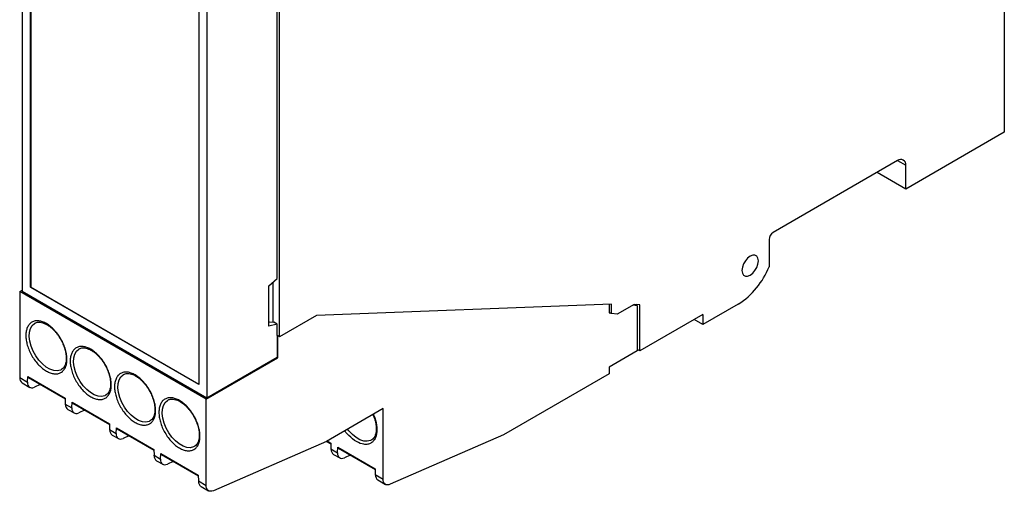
# Model space of a CAD drawing. Header units: millimetres. Extents: x 11 to 559, y 0 to 420.
# Tile 8 of 9: x 451 to 536, y 309 to 349. Entities that reach past the tile are written whole.
import ezdxf

# ---------------------------------------------------------------- set-up
doc = ezdxf.new("R2010")
doc.units = ezdxf.units.MM
doc.header["$LTSCALE"] = 2

msp = doc.modelspace()

# ---------------------------------------------------------------- linework, layer by layer
for p, q in [((450.962, 362.912), (450.962, 325.882)), ((451.669, 326.208), (451.669, 361.81)), ((451.704, 361.789), (451.704, 326.229)), ((535.532, 359.457), (535.532, 339.554)), ((473.13, 321.943), (473.13, 355.339)), ((466.872, 353.809), (466.872, 316.697)), ((466.165, 353.441), (466.165, 317.84)), ((472.918, 326.965), (472.918, 350.481)), ((535.532, 339.554), (527.047, 334.655)), ((526.34, 337.105), (515.627, 330.921)), ((526.339, 337.105), (527.047, 336.697)), ((527.047, 334.655), (527.047, 336.697)), ((527.047, 334.655), (524.571, 336.084)), ((515.273, 330.308), (515.273, 327.982)), ((472.211, 326.338), (472.918, 326.965)), ((472.564, 323.211), (472.564, 326.651)), ((450.75, 325.841), (450.962, 325.963)), ((450.75, 325.841), (450.75, 318.438)), ((466.801, 316.575), (450.75, 325.841)), ((450.962, 325.882), (466.872, 316.697)), ((451.704, 326.229), (451.669, 326.208)), ((466.165, 317.84), (451.669, 326.208)), ((451.704, 326.229), (466.165, 317.881)), ((472.211, 322.856), (472.211, 326.338)), ((501.697, 324.757), (476.297, 323.771)), ((501.52, 324.75), (501.52, 324.002)), ((501.697, 323.941), (501.697, 324.757)), ((503.647, 324.74), (502.187, 323.897)), ((504.136, 324.696), (503.647, 324.74)), ((512.622, 324.756), (509.581, 323.001)), ((501.697, 323.941), (501.52, 324.043)), ((501.52, 324.002), (501.604, 323.994)), ((502.187, 323.897), (501.697, 323.941)), ((503.557, 324.688), (503.924, 324.655)), ((503.924, 324.655), (503.802, 324.726)), ((503.924, 324.655), (503.924, 320.735)), ((504.136, 320.735), (504.136, 324.696)), ((452.039, 323.117), (452.099, 323.148)), ((472.211, 323.214), (472.248, 323.224)), ((472.918, 323.045), (472.211, 322.856)), ((472.248, 323.224), (472.635, 323.208)), ((472.918, 323.045), (472.635, 323.208)), ((472.918, 322.065), (472.918, 323.045)), ((476.297, 323.771), (473.13, 321.943)), ((509.581, 323.879), (504.136, 320.735)), ((509.581, 323.001), (508.821, 323.44)), ((509.581, 323.879), (509.581, 323.001)), ((472.918, 322.106), (473.024, 322.045)), ((472.918, 322.065), (472.918, 320.187)), ((472.988, 322.024), (472.918, 322.065)), ((472.988, 322.024), (473.024, 322.045)), ((472.988, 320.146), (472.988, 322.024)), ((473.024, 322.045), (473.024, 322.004)), ((473.13, 321.943), (473.024, 322.004)), ((455.858, 320.913), (455.917, 320.944)), ((503.924, 320.735), (501.52, 319.348)), ((504.136, 320.735), (503.924, 320.858)), ((466.801, 316.575), (472.988, 320.146)), ((466.872, 316.697), (472.918, 320.187)), ((472.918, 320.187), (472.988, 320.146)), ((501.52, 319.348), (501.52, 318.776)), ((450.75, 318.438), (451.421, 318.05)), ((450.957, 317.98), (451.606, 317.605)), ((451.421, 318.05), (451.44, 318.531)), ((451.44, 318.531), (454.656, 316.674)), ((451.477, 318.442), (454.659, 316.605)), ((459.676, 318.709), (459.736, 318.74)), ((501.52, 318.776), (492.398, 313.51)), ((452.52, 317.84), (452.011, 317.616)), ((454.656, 316.674), (454.675, 316.172)), ((455.24, 315.846), (455.258, 316.327)), ((455.258, 316.327), (458.475, 314.47)), ((463.495, 316.505), (463.554, 316.535)), ((466.801, 309.171), (466.801, 316.575)), ((454.675, 316.172), (455.24, 315.846)), ((454.904, 315.701), (455.425, 315.401)), ((455.295, 316.238), (458.477, 314.401)), ((456.338, 315.636), (455.83, 315.412)), ((482.039, 315.777), (477.16, 312.96)), ((482.039, 309.721), (482.039, 315.777)), ((458.475, 314.47), (458.493, 313.968)), ((458.493, 313.968), (459.058, 313.642)), ((459.058, 313.642), (459.076, 314.123)), ((459.076, 314.123), (462.293, 312.266)), ((459.114, 314.034), (462.296, 312.197)), ((458.722, 313.497), (459.243, 313.196)), ((460.157, 313.431), (459.648, 313.207)), ((477.16, 312.96), (467.422, 308.719)), ((477.162, 312.961), (477.534, 312.746)), ((477.22, 312.995), (477.531, 312.816)), ((492.398, 313.51), (482.66, 309.269)), ((462.293, 312.266), (462.312, 311.763)), ((477.531, 312.816), (477.55, 312.313)), ((477.55, 312.313), (478.114, 311.987)), ((478.114, 311.987), (478.133, 312.468)), ((478.133, 312.468), (481.35, 310.611)), ((478.17, 312.379), (481.352, 310.542)), ((462.312, 311.763), (462.876, 311.437)), ((462.541, 311.293), (463.062, 310.992)), ((462.876, 311.437), (462.895, 311.918)), ((462.895, 311.918), (466.111, 310.061)), ((462.932, 311.829), (466.114, 309.992)), ((463.975, 311.227), (463.467, 311.003)), ((477.779, 311.843), (478.3, 311.542)), ((479.213, 311.777), (478.705, 311.553)), ((481.35, 310.611), (481.368, 310.109)), ((466.111, 310.061), (466.13, 309.559)), ((466.13, 309.559), (466.801, 309.171)), ((481.368, 310.109), (482.039, 309.721)), ((481.597, 309.638), (482.246, 309.263)), ((466.359, 309.089), (467.008, 308.714))]:
    msp.add_line(p, q)
at = {"flags": 128}
for points in [[(513.647, 328.878), (513.429, 328.712), (513.232, 328.483), (513.076, 328.212), (512.976, 327.927), (512.942, 327.656), (512.976, 327.424), (513.076, 327.255), (513.232, 327.165), (513.429, 327.163), (513.647, 327.249), (513.865, 327.414), (514.062, 327.643), (514.218, 327.914), (514.318, 328.199), (514.352, 328.47), (514.318, 328.702), (514.218, 328.871), (514.062, 328.961), (513.865, 328.964), (513.647, 328.878)], [(454.319, 319.122), (454.249, 319.089), (453.979, 319.028), (453.676, 319.053), (453.354, 319.162), (453.025, 319.352), (452.703, 319.615), (452.4, 319.939), (452.13, 320.312), (451.903, 320.718), (451.729, 321.141), (451.615, 321.564), (451.565, 321.968), (451.582, 322.338), (451.664, 322.658), (451.809, 322.916), (452.011, 323.1), (452.039, 323.117)], [(458.137, 316.918), (458.067, 316.885), (457.797, 316.824), (457.495, 316.848), (457.172, 316.958), (456.843, 317.148), (456.521, 317.41), (456.219, 317.735), (455.948, 318.108), (455.722, 318.514), (455.548, 318.937), (455.433, 319.359), (455.384, 319.764), (455.4, 320.134), (455.483, 320.454), (455.628, 320.711), (455.829, 320.896), (455.858, 320.913)], [(461.956, 314.714), (461.886, 314.68), (461.615, 314.619), (461.313, 314.644), (460.991, 314.754), (460.662, 314.944), (460.339, 315.206), (460.037, 315.531), (459.767, 315.904), (459.54, 316.31), (459.366, 316.733), (459.252, 317.155), (459.202, 317.559), (459.219, 317.929), (459.301, 318.25), (459.446, 318.507), (459.647, 318.691), (459.676, 318.709)], [(465.774, 312.509), (465.704, 312.476), (465.434, 312.415), (465.131, 312.44), (464.809, 312.549), (464.48, 312.739), (464.158, 313.002), (463.855, 313.326), (463.585, 313.699), (463.358, 314.106), (463.184, 314.528), (463.07, 314.951), (463.02, 315.355), (463.037, 315.725), (463.119, 316.045), (463.264, 316.303), (463.466, 316.487), (463.495, 316.505)], [(481.012, 313.059), (480.942, 313.026), (480.672, 312.965), (480.37, 312.989), (480.047, 313.099), (479.718, 313.289), (479.396, 313.552), (479.093, 313.876), (478.985, 314.014)], [(482.66, 309.269), (482.535, 309.228), (482.417, 309.217), (482.31, 309.235), (482.217, 309.283), (482.141, 309.358), (482.085, 309.458), (482.051, 309.581), (482.039, 309.721)], [(467.422, 308.719), (467.297, 308.678), (467.179, 308.667), (467.072, 308.685), (466.979, 308.733), (466.903, 308.808), (466.847, 308.909), (466.813, 309.031), (466.801, 309.171)]]:
    msp.add_lwpolyline(points, dxfattribs=at)
for centre, radius, start, end in [((526.616, 336.767), 0.437, 350.78599, 129.20307), ((516.041, 330.273), 0.768, 122.60568, 177.39438), ((508.989, 330.445), 6.75, 302.56204, 338.5975), ((451.233, 318.38), 0.486, 173.24193, 235.44564)]:
    msp.add_arc(centre, radius, start, end)
for centre, major_axis, ratio, start_param, end_param in [((452.128, 318.458), (0.531, 0.848), 0.551672, 2.37611, 3.824733), ((451.581, 318.613), (0.106, 0.17), 0.551672, 2.37611, 3.161589), ((455.4, 316.409), (0.106, 0.17), 0.551672, 2.37611, 3.161589), ((455.382, 316.58), (0.466, 0.886), 0.601986, 2.332304, 3.117783), ((455.947, 316.254), (0.531, 0.848), 0.551672, 2.37611, 3.824733), ((459.2, 314.376), (0.466, 0.886), 0.601986, 2.332304, 3.117783), ((459.218, 314.204), (0.106, 0.17), 0.551672, 2.37611, 3.161589), ((459.765, 314.05), (0.531, 0.848), 0.551672, 2.37611, 3.824733), ((478.257, 312.721), (0.466, 0.886), 0.601986, 2.332304, 3.117783), ((478.274, 312.55), (0.106, 0.17), 0.551672, 2.37611, 3.161589), ((463.019, 312.171), (0.466, 0.886), 0.601986, 2.332304, 3.117783), ((463.583, 311.846), (0.531, 0.848), 0.551672, 2.37611, 3.824733), ((463.036, 312), (0.106, 0.17), 0.551672, 2.37611, 3.161589), ((478.822, 312.395), (0.531, 0.848), 0.551672, 2.37611, 3.824733), ((466.837, 309.967), (0.466, 0.886), 0.601986, 2.332304, 3.117783), ((482.075, 310.517), (0.466, 0.886), 0.601986, 2.332304, 3.117783)]:
    msp.add_ellipse(centre, major_axis=major_axis, ratio=ratio, start_param=start_param, end_param=end_param)
for points, knots in [([(453.048, 323.085), (453.159, 323.021), (453.381, 322.869), (453.711, 322.567), (454.026, 322.198), (454.306, 321.771), (454.536, 321.314), (454.698, 320.857), (454.795, 320.42), (454.826, 320.018), (454.795, 319.65), (454.699, 319.325), (454.536, 319.056), (454.307, 318.864), (454.026, 318.761), (453.711, 318.755), (453.381, 318.834), (453.048, 318.991), (452.715, 319.219), (452.385, 319.521), (452.07, 319.889), (451.79, 320.317), (451.56, 320.774), (451.397, 321.231), (451.301, 321.668), (451.27, 322.07), (451.301, 322.437), (451.397, 322.763), (451.559, 323.032), (451.789, 323.224), (452.07, 323.327), (452.385, 323.333), (452.715, 323.254), (452.937, 323.149), (453.048, 323.085)], [0, 0, 0, 0, 0.029992, 0.060002, 0.092484, 0.125, 0.157482, 0.189998, 0.219982, 0.25, 0.279984, 0.310002, 0.342484, 0.375, 0.407482, 0.439998, 0.469982, 0.5, 0.529984, 0.560002, 0.592484, 0.625, 0.657482, 0.689998, 0.719982, 0.75, 0.779984, 0.810002, 0.842484, 0.875, 0.907482, 0.939998, 0.969991, 1, 1, 1, 1]), ([(452.093, 323.135), (452.124, 323.152), (452.213, 323.199), (452.391, 323.215), (452.62, 323.191), (452.863, 323.113), (453.112, 322.988), (453.357, 322.821), (453.588, 322.623), (453.785, 322.419), (453.956, 322.213), (454.115, 321.997), (454.214, 321.833), (454.266, 321.747)], [0, 0, 0, 0, 0.062141, 0.176475, 0.28313, 0.386929, 0.489058, 0.588998, 0.683759, 0.773115, 0.840206, 0.915722, 1, 1, 1, 1]), ([(454.266, 321.747), (454.337, 321.617), (454.435, 321.434), (454.549, 321.156), (454.63, 320.922), (454.701, 320.649), (454.746, 320.376), (454.762, 320.11), (454.748, 319.861), (454.703, 319.637), (454.628, 319.442), (454.522, 319.281), (454.42, 319.174), (454.341, 319.141), (454.318, 319.131)], [0, 0, 0, 0, 0.118586, 0.166428, 0.244955, 0.32501, 0.409305, 0.495508, 0.582905, 0.671363, 0.761565, 0.855662, 0.958486, 1, 1, 1, 1]), ([(456.866, 320.881), (456.977, 320.817), (457.2, 320.665), (457.53, 320.363), (457.844, 319.994), (458.125, 319.566), (458.355, 319.109), (458.517, 318.653), (458.614, 318.216), (458.644, 317.813), (458.614, 317.446), (458.517, 317.121), (458.355, 316.851), (458.125, 316.66), (457.844, 316.556), (457.53, 316.551), (457.2, 316.629), (456.866, 316.786), (456.533, 317.014), (456.203, 317.316), (455.889, 317.685), (455.608, 318.113), (455.378, 318.57), (455.216, 319.026), (455.119, 319.463), (455.088, 319.866), (455.119, 320.233), (455.216, 320.558), (455.378, 320.828), (455.608, 321.019), (455.889, 321.123), (456.203, 321.129), (456.533, 321.05), (456.755, 320.945), (456.866, 320.881)], [0, 0, 0, 0, 0.029992, 0.060002, 0.092484, 0.125, 0.157482, 0.189998, 0.219982, 0.25, 0.279984, 0.310002, 0.342484, 0.375, 0.407482, 0.439998, 0.469982, 0.5, 0.529984, 0.560002, 0.592484, 0.625, 0.657482, 0.689998, 0.719982, 0.75, 0.779984, 0.810002, 0.842484, 0.875, 0.907482, 0.939998, 0.969991, 1, 1, 1, 1]), ([(455.912, 320.931), (455.943, 320.947), (456.031, 320.994), (456.21, 321.011), (456.438, 320.987), (456.681, 320.909), (456.93, 320.784), (457.175, 320.616), (457.406, 320.418), (457.603, 320.215), (457.775, 320.008), (457.934, 319.792), (458.033, 319.629), (458.085, 319.543)], [0, 0, 0, 0, 0.0621407, 0.1764753, 0.28313, 0.3869289, 0.4890581, 0.5889983, 0.6837594, 0.7731145, 0.8402063, 0.9157218, 1, 1, 1, 1]), ([(458.085, 319.543), (458.155, 319.412), (458.254, 319.229), (458.368, 318.952), (458.449, 318.717), (458.519, 318.444), (458.564, 318.171), (458.581, 317.906), (458.566, 317.657), (458.521, 317.433), (458.447, 317.237), (458.34, 317.076), (458.238, 316.97), (458.159, 316.936), (458.136, 316.927)], [0, 0, 0, 0, 0.118586, 0.166428, 0.244955, 0.32501, 0.409305, 0.495508, 0.582905, 0.671363, 0.761565, 0.855662, 0.958486, 1, 1, 1, 1]), ([(460.685, 318.677), (460.796, 318.613), (461.018, 318.461), (461.348, 318.158), (461.662, 317.79), (461.943, 317.362), (462.173, 316.905), (462.335, 316.449), (462.432, 316.012), (462.463, 315.609), (462.432, 315.242), (462.335, 314.917), (462.173, 314.647), (461.943, 314.456), (461.663, 314.352), (461.348, 314.346), (461.018, 314.425), (460.685, 314.582), (460.351, 314.81), (460.021, 315.112), (459.707, 315.481), (459.426, 315.908), (459.196, 316.365), (459.034, 316.822), (458.937, 317.259), (458.907, 317.662), (458.937, 318.029), (459.034, 318.354), (459.196, 318.624), (459.426, 318.815), (459.707, 318.919), (460.021, 318.924), (460.351, 318.845), (460.574, 318.741), (460.685, 318.677)], [0, 0, 0, 0, 0.029992, 0.060002, 0.092484, 0.125, 0.157482, 0.189998, 0.219982, 0.25, 0.279984, 0.310002, 0.342484, 0.375, 0.407482, 0.439998, 0.469982, 0.5, 0.529984, 0.560002, 0.592484, 0.625, 0.657482, 0.689998, 0.719982, 0.75, 0.779984, 0.810002, 0.842484, 0.875, 0.907482, 0.939998, 0.969991, 1, 1, 1, 1]), ([(459.73, 318.727), (459.761, 318.743), (459.849, 318.79), (460.028, 318.806), (460.257, 318.783), (460.5, 318.705), (460.749, 318.579), (460.994, 318.412), (461.225, 318.214), (461.421, 318.011), (461.593, 317.804), (461.752, 317.588), (461.851, 317.425), (461.903, 317.339)], [0, 0, 0, 0, 0.062141, 0.176475, 0.28313, 0.386929, 0.489058, 0.588998, 0.683759, 0.773114, 0.840206, 0.915722, 1, 1, 1, 1]), ([(461.903, 317.339), (461.973, 317.208), (462.072, 317.025), (462.186, 316.748), (462.267, 316.513), (462.338, 316.24), (462.383, 315.967), (462.399, 315.701), (462.385, 315.453), (462.339, 315.229), (462.265, 315.033), (462.158, 314.872), (462.057, 314.766), (461.977, 314.732), (461.955, 314.722)], [0, 0, 0, 0, 0.118586, 0.166428, 0.244956, 0.32501, 0.409306, 0.495508, 0.582905, 0.671363, 0.761565, 0.855662, 0.958486, 1, 1, 1, 1]), ([(464.503, 316.472), (464.614, 316.408), (464.836, 316.256), (465.166, 315.954), (465.481, 315.585), (465.761, 315.158), (465.992, 314.701), (466.154, 314.244), (466.25, 313.807), (466.281, 313.405), (466.25, 313.037), (466.154, 312.712), (465.992, 312.443), (465.762, 312.251), (465.481, 312.148), (465.167, 312.142), (464.836, 312.221), (464.503, 312.378), (464.17, 312.606), (463.84, 312.908), (463.525, 313.277), (463.245, 313.704), (463.015, 314.161), (462.853, 314.618), (462.756, 315.055), (462.725, 315.457), (462.756, 315.825), (462.853, 316.15), (463.015, 316.419), (463.245, 316.611), (463.525, 316.714), (463.84, 316.72), (464.17, 316.641), (464.392, 316.537), (464.503, 316.472)], [0, 0, 0, 0, 0.029992, 0.060002, 0.092484, 0.125, 0.157482, 0.189998, 0.219982, 0.25, 0.279984, 0.310002, 0.342484, 0.375, 0.407482, 0.439998, 0.469982, 0.5, 0.529984, 0.560002, 0.592484, 0.625, 0.657482, 0.689998, 0.719982, 0.75, 0.779984, 0.810002, 0.842484, 0.875, 0.907482, 0.939998, 0.969991, 1, 1, 1, 1]), ([(463.548, 316.522), (463.58, 316.539), (463.668, 316.586), (463.846, 316.602), (464.075, 316.578), (464.318, 316.501), (464.567, 316.375), (464.812, 316.208), (465.043, 316.01), (465.24, 315.806), (465.411, 315.6), (465.57, 315.384), (465.669, 315.22), (465.721, 315.134)], [0, 0, 0, 0, 0.062141, 0.176475, 0.28313, 0.386929, 0.489058, 0.588998, 0.683759, 0.773114, 0.840206, 0.915722, 1, 1, 1, 1]), ([(465.721, 315.134), (465.792, 315.004), (465.89, 314.821), (466.004, 314.543), (466.086, 314.309), (466.156, 314.036), (466.201, 313.763), (466.217, 313.497), (466.203, 313.248), (466.158, 313.024), (466.083, 312.829), (465.977, 312.668), (465.875, 312.561), (465.796, 312.528), (465.773, 312.518)], [0, 0, 0, 0, 0.118586, 0.166428, 0.244956, 0.32501, 0.409306, 0.495508, 0.582905, 0.671363, 0.761565, 0.855662, 0.958486, 1, 1, 1, 1]), ([(481.198, 315.291), (481.205, 315.277), (481.289, 315.112), (481.435, 314.649), (481.554, 313.936), (481.442, 313.345), (481.23, 312.993), (481, 312.801), (480.719, 312.698), (480.307, 312.69), (479.739, 312.888), (479.181, 313.348), (478.854, 313.706), (478.753, 313.861), (478.744, 313.875)], [0, 0, 0, 0, 0.006899, 0.080791, 0.216528, 0.352265, 0.426079, 0.499971, 0.573785, 0.647678, 0.783415, 0.919152, 0.992966, 1, 1, 1, 1]), ([(481.167, 315.273), (481.187, 315.225), (481.245, 315.088), (481.323, 314.858), (481.394, 314.586), (481.439, 314.313), (481.456, 314.047), (481.441, 313.798), (481.396, 313.574), (481.322, 313.379), (481.215, 313.218), (481.113, 313.111), (481.034, 313.077), (481.011, 313.068)], [0, 0, 0, 0, 0.048961, 0.138554, 0.22989, 0.326065, 0.424414, 0.524127, 0.62505, 0.727965, 0.835321, 0.952636, 1, 1, 1, 1])]:
    msp.add_open_spline(points, degree=3, knots=knots)

doc.saveas('drawing.dxf')
